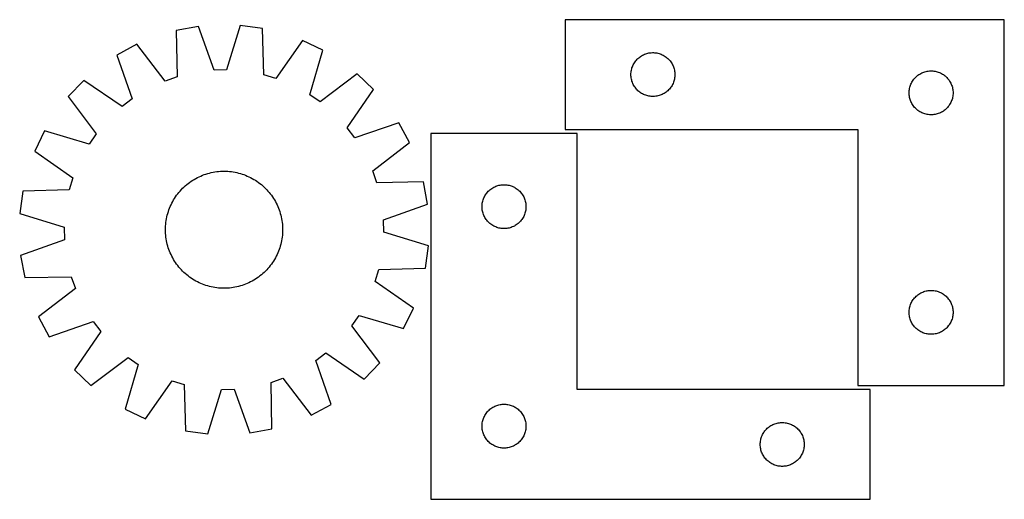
# Model space of a CAD drawing. Header units: millimetres. Extents: x 7 to 1491, y 8 to 336.
# Tile 1 of 2: x 7 to 679, y 8 to 336. Entities that reach past the tile are written whole.
import ezdxf

# ---------------------------------------------------------------- set-up
doc = ezdxf.new("R2010")
doc.units = ezdxf.units.MM
doc.layers.add('CUT', color=7, linetype='CONTINUOUS', true_color=0x000000)

msp = doc.modelspace()

# ---------------------------------------------------------------- linework, layer by layer
at = {"layer": 'CUT'}
for p, q in [((128.674674, 330.970374), (113.538275, 328.209945)), ((139.357013, 301.056124), (128.674674, 330.970374)), ((157.20577, 331.635504), (147.929028, 301.255958)), ((172.45436, 329.583424), (157.20577, 331.635504)), ((173.369857, 297.832257), (172.45436, 329.583424)), ((679.10287, 335.603551), (379.10287, 335.603551)), ((379.10287, 335.603551), (379.10287, 260.603551)), ((679.10287, 85.603551), (679.10287, 335.603551)), ((113.538275, 328.209945), (114.103365, 296.450609)), ((86.609127, 318.760775), (73.066576, 311.458046)), ((106.012647, 293.611656), (86.609127, 318.760775)), ((199.794581, 321.399407), (181.58408, 295.373413)), ((213.662725, 314.73569), (199.794581, 321.399407)), ((73.066576, 311.458046), (83.418183, 281.427745)), ((204.721764, 284.255631), (213.662725, 314.73569)), ((428.91377, 309.111832), (429.493973, 309.621758)), ((429.493973, 309.621758), (430.099656, 310.10114)), ((430.099656, 310.10114), (430.729214, 310.548706)), ((430.729214, 310.548706), (431.380978, 310.963271)), ((431.380978, 310.963271), (432.053219, 311.343733)), ((432.053219, 311.343733), (432.744154, 311.689085)), ((432.744154, 311.689085), (433.451952, 311.998411)), ((433.451952, 311.998411), (434.174735, 312.27089)), ((434.174735, 312.27089), (434.910586, 312.505799)), ((434.910586, 312.505799), (435.657554, 312.702517)), ((435.657554, 312.702517), (436.413659, 312.86052)), ((436.413659, 312.86052), (437.176895, 312.979391)), ((437.176895, 312.979391), (437.945238, 313.058814)), ((437.945238, 313.058814), (438.716652, 313.098578)), ((438.716652, 313.098578), (439.489089, 313.098578)), ((439.489089, 313.098578), (440.260502, 313.058814)), ((440.260502, 313.058814), (441.028846, 312.979391)), ((441.028846, 312.979391), (441.792082, 312.86052)), ((441.792082, 312.86052), (442.548186, 312.702517)), ((442.548186, 312.702517), (443.295155, 312.505799)), ((443.295155, 312.505799), (444.031006, 312.27089)), ((444.031006, 312.27089), (444.753789, 311.998411)), ((444.753789, 311.998411), (445.461586, 311.689085)), ((445.461586, 311.689085), (446.152521, 311.343733)), ((446.152521, 311.343733), (446.824762, 310.963271)), ((446.824762, 310.963271), (447.476526, 310.548706)), ((447.476526, 310.548706), (448.106085, 310.10114)), ((448.106085, 310.10114), (448.711768, 309.621758)), ((448.711768, 309.621758), (449.29197, 309.111832)), ((424.597454, 301.923618), (424.81334, 302.665274)), ((424.81334, 302.665274), (425.067118, 303.394832)), ((425.067118, 303.394832), (425.358117, 304.11036)), ((425.358117, 304.11036), (425.685564, 304.809958)), ((425.685564, 304.809958), (426.048592, 305.491772)), ((426.048592, 305.491772), (426.446237, 306.153994)), ((426.446237, 306.153994), (426.877445, 306.794868)), ((426.877445, 306.794868), (427.341073, 307.412693)), ((427.341073, 307.412693), (427.835891, 308.005833)), ((427.835891, 308.005833), (428.360587, 308.572714)), ((428.360587, 308.572714), (428.91377, 309.111832)), ((449.29197, 309.111832), (449.845153, 308.572714)), ((449.845153, 308.572714), (450.369849, 308.005833)), ((450.369849, 308.005833), (450.864667, 307.412693)), ((450.864667, 307.412693), (451.328295, 306.794868)), ((451.328295, 306.794868), (451.759504, 306.153994)), ((451.759504, 306.153994), (452.157149, 305.491772)), ((452.157149, 305.491772), (452.520177, 304.809958)), ((452.520177, 304.809958), (452.847624, 304.11036)), ((452.847624, 304.11036), (453.138623, 303.394832)), ((453.138623, 303.394832), (453.392401, 302.665274)), ((453.392401, 302.665274), (453.608286, 301.923618)), ((114.103365, 296.450609), (106.012647, 293.611656)), ((147.929028, 301.255958), (139.357013, 301.056124)), ((181.58408, 295.373413), (173.369857, 297.832257)), ((237.13582, 298.503634), (211.774129, 279.378797)), ((248.266007, 287.88057), (237.13582, 298.503634)), ((424.10287, 298.103551), (424.122759, 298.875733)), ((424.122759, 297.33137), (424.10287, 298.103551)), ((424.122759, 298.875733), (424.182372, 299.645866)), ((424.182372, 296.561236), (424.122759, 297.33137)), ((424.182372, 299.645866), (424.281552, 300.41191)), ((424.281552, 295.795193), (424.182372, 296.561236)), ((424.281552, 300.41191), (424.420035, 301.171832)), ((424.420035, 301.171832), (424.597454, 301.923618)), ((453.608286, 301.923618), (453.785706, 301.171832)), ((453.785706, 301.171832), (453.924189, 300.41191)), ((453.924189, 300.41191), (454.023368, 299.645866)), ((454.023368, 296.561236), (453.924189, 295.795193)), ((454.023368, 299.645866), (454.082982, 298.875733)), ((454.082982, 297.33137), (454.023368, 296.561236)), ((454.082982, 298.875733), (454.10287, 298.103551)), ((454.10287, 298.103551), (454.082982, 297.33137)), ((617.835891, 295.505833), (618.360587, 296.072714)), ((618.360587, 296.072714), (618.91377, 296.611832)), ((618.91377, 296.611832), (619.493973, 297.121758)), ((619.493973, 297.121758), (620.099656, 297.60114)), ((620.099656, 297.60114), (620.729214, 298.048706)), ((620.729214, 298.048706), (621.380978, 298.463271)), ((621.380978, 298.463271), (622.053219, 298.843733)), ((622.053219, 298.843733), (622.744154, 299.189085)), ((622.744154, 299.189085), (623.451952, 299.498411)), ((623.451952, 299.498411), (624.174735, 299.77089)), ((624.174735, 299.77089), (624.910586, 300.005799)), ((624.910586, 300.005799), (625.657554, 300.202517)), ((625.657554, 300.202517), (626.413659, 300.36052)), ((626.413659, 300.36052), (627.176895, 300.479391)), ((627.176895, 300.479391), (627.945238, 300.558814)), ((627.945238, 300.558814), (628.716652, 300.598578)), ((628.716652, 300.598578), (629.489089, 300.598578)), ((629.489089, 300.598578), (630.260502, 300.558814)), ((630.260502, 300.558814), (631.028846, 300.479391)), ((631.028846, 300.479391), (631.792082, 300.36052)), ((631.792082, 300.36052), (632.548186, 300.202517)), ((632.548186, 300.202517), (633.295155, 300.005799)), ((633.295155, 300.005799), (634.031006, 299.77089)), ((634.031006, 299.77089), (634.753789, 299.498411)), ((634.753789, 299.498411), (635.461586, 299.189085)), ((635.461586, 299.189085), (636.152521, 298.843733)), ((636.152521, 298.843733), (636.824762, 298.463271)), ((636.824762, 298.463271), (637.476526, 298.048706)), ((637.476526, 298.048706), (638.106085, 297.60114)), ((638.106085, 297.60114), (638.711768, 297.121758)), ((638.711768, 297.121758), (639.29197, 296.611832)), ((639.29197, 296.611832), (639.845153, 296.072714)), ((639.845153, 296.072714), (640.369849, 295.505833)), ((50.375388, 294.149787), (39.752324, 283.0196)), ((76.600737, 276.227571), (50.375388, 294.149787)), ((424.420035, 295.03527), (424.281552, 295.795193)), ((424.597454, 294.283484), (424.420035, 295.03527)), ((424.81334, 293.541829), (424.597454, 294.283484)), ((425.067118, 292.81227), (424.81334, 293.541829)), ((425.358117, 292.096743), (425.067118, 292.81227)), ((425.685564, 291.397144), (425.358117, 292.096743)), ((426.048592, 290.71533), (425.685564, 291.397144)), ((426.446237, 290.053108), (426.048592, 290.71533)), ((426.877445, 289.412235), (426.446237, 290.053108)), ((427.341073, 288.794409), (426.877445, 289.412235)), ((451.328295, 289.412235), (450.864667, 288.794409)), ((451.759504, 290.053108), (451.328295, 289.412235)), ((452.157149, 290.71533), (451.759504, 290.053108)), ((452.520177, 291.397144), (452.157149, 290.71533)), ((452.847624, 292.096743), (452.520177, 291.397144)), ((453.138623, 292.81227), (452.847624, 292.096743)), ((453.392401, 293.541829), (453.138623, 292.81227)), ((453.608286, 294.283484), (453.392401, 293.541829)), ((453.785706, 295.03527), (453.608286, 294.283484)), ((453.924189, 295.795193), (453.785706, 295.03527)), ((614.420035, 288.671832), (614.597454, 289.423618)), ((614.597454, 289.423618), (614.81334, 290.165274)), ((614.81334, 290.165274), (615.067118, 290.894832)), ((615.067118, 290.894832), (615.358117, 291.61036)), ((615.358117, 291.61036), (615.685564, 292.309958)), ((615.685564, 292.309958), (616.048592, 292.991772)), ((616.048592, 292.991772), (616.446237, 293.653994)), ((616.446237, 293.653994), (616.877445, 294.294868)), ((616.877445, 294.294868), (617.341073, 294.912693)), ((617.341073, 294.912693), (617.835891, 295.505833)), ((640.369849, 295.505833), (640.864667, 294.912693)), ((640.864667, 294.912693), (641.328295, 294.294868)), ((641.328295, 294.294868), (641.759504, 293.653994)), ((641.759504, 293.653994), (642.157149, 292.991772)), ((642.157149, 292.991772), (642.520177, 292.309958)), ((642.520177, 292.309958), (642.847624, 291.61036)), ((642.847624, 291.61036), (643.138623, 290.894832)), ((643.138623, 290.894832), (643.392401, 290.165274)), ((643.392401, 290.165274), (643.608286, 289.423618)), ((643.608286, 289.423618), (643.785706, 288.671832)), ((39.752324, 283.0196), (58.877161, 257.657909)), ((211.774129, 279.378797), (204.721764, 284.255631)), ((230.343791, 261.65522), (248.266007, 287.88057)), ((427.835891, 288.201269), (427.341073, 288.794409)), ((428.360587, 287.634389), (427.835891, 288.201269)), ((428.91377, 287.095271), (428.360587, 287.634389)), ((429.493973, 286.585345), (428.91377, 287.095271)), ((430.099656, 286.105963), (429.493973, 286.585345)), ((430.729214, 285.658396), (430.099656, 286.105963)), ((431.380978, 285.243832), (430.729214, 285.658396)), ((432.053219, 284.863369), (431.380978, 285.243832)), ((432.744154, 284.518017), (432.053219, 284.863369)), ((433.451952, 284.208692), (432.744154, 284.518017)), ((434.174735, 283.936213), (433.451952, 284.208692)), ((434.910586, 283.701303), (434.174735, 283.936213)), ((435.657554, 283.504586), (434.910586, 283.701303)), ((436.413659, 283.346582), (435.657554, 283.504586)), ((437.176895, 283.227711), (436.413659, 283.346582)), ((437.945238, 283.148288), (437.176895, 283.227711)), ((438.716652, 283.108524), (437.945238, 283.148288)), ((439.489089, 283.108524), (438.716652, 283.108524)), ((440.260502, 283.148288), (439.489089, 283.108524)), ((441.028846, 283.227711), (440.260502, 283.148288)), ((441.792082, 283.346582), (441.028846, 283.227711)), ((442.548186, 283.504586), (441.792082, 283.346582)), ((443.295155, 283.701303), (442.548186, 283.504586)), ((444.031006, 283.936213), (443.295155, 283.701303)), ((444.753789, 284.208692), (444.031006, 283.936213)), ((445.461586, 284.518017), (444.753789, 284.208692)), ((446.152521, 284.863369), (445.461586, 284.518017)), ((446.824762, 285.243832), (446.152521, 284.863369)), ((447.476526, 285.658396), (446.824762, 285.243832)), ((448.106085, 286.105963), (447.476526, 285.658396)), ((448.711768, 286.585345), (448.106085, 286.105963)), ((449.29197, 287.095271), (448.711768, 286.585345)), ((449.845153, 287.634389), (449.29197, 287.095271)), ((450.369849, 288.201269), (449.845153, 287.634389)), ((450.864667, 288.794409), (450.369849, 288.201269)), ((614.10287, 285.603551), (614.122759, 286.375733)), ((614.122759, 284.83137), (614.10287, 285.603551)), ((614.122759, 286.375733), (614.182372, 287.145866)), ((614.182372, 284.061236), (614.122759, 284.83137)), ((614.182372, 287.145866), (614.281552, 287.91191)), ((614.281552, 283.295193), (614.182372, 284.061236)), ((614.281552, 287.91191), (614.420035, 288.671832)), ((614.420035, 282.53527), (614.281552, 283.295193)), ((614.597454, 281.783484), (614.420035, 282.53527)), ((643.785706, 282.53527), (643.608286, 281.783484)), ((643.785706, 288.671832), (643.924189, 287.91191)), ((643.924189, 283.295193), (643.785706, 282.53527)), ((643.924189, 287.91191), (644.023368, 287.145866)), ((644.023368, 284.061236), (643.924189, 283.295193)), ((644.023368, 287.145866), (644.082982, 286.375733)), ((644.082982, 284.83137), (644.023368, 284.061236)), ((644.082982, 286.375733), (644.10287, 285.603551)), ((644.10287, 285.603551), (644.082982, 284.83137)), ((83.418183, 281.427745), (76.600737, 276.227571)), ((614.81334, 281.041829), (614.597454, 281.783484)), ((615.067118, 280.31227), (614.81334, 281.041829)), ((615.358117, 279.596743), (615.067118, 280.31227)), ((615.685564, 278.897144), (615.358117, 279.596743)), ((616.048592, 278.21533), (615.685564, 278.897144)), ((616.446237, 277.553108), (616.048592, 278.21533)), ((616.877445, 276.912235), (616.446237, 277.553108)), ((617.341073, 276.294409), (616.877445, 276.912235)), ((617.835891, 275.701269), (617.341073, 276.294409)), ((640.864667, 276.294409), (640.369849, 275.701269)), ((641.328295, 276.912235), (640.864667, 276.294409)), ((641.759504, 277.553108), (641.328295, 276.912235)), ((642.157149, 278.21533), (641.759504, 277.553108)), ((642.520177, 278.897144), (642.157149, 278.21533)), ((642.847624, 279.596743), (642.520177, 278.897144)), ((643.138623, 280.31227), (642.847624, 279.596743)), ((643.392401, 281.041829), (643.138623, 280.31227)), ((643.608286, 281.783484), (643.392401, 281.041829)), ((618.360587, 275.134389), (617.835891, 275.701269)), ((618.91377, 274.595271), (618.360587, 275.134389)), ((619.493973, 274.085345), (618.91377, 274.595271)), ((620.099656, 273.605963), (619.493973, 274.085345)), ((620.729214, 273.158396), (620.099656, 273.605963)), ((621.380978, 272.743832), (620.729214, 273.158396)), ((622.053219, 272.363369), (621.380978, 272.743832)), ((622.744154, 272.018017), (622.053219, 272.363369)), ((623.451952, 271.708692), (622.744154, 272.018017)), ((624.174735, 271.436213), (623.451952, 271.708692)), ((624.910586, 271.201303), (624.174735, 271.436213)), ((625.657554, 271.004586), (624.910586, 271.201303)), ((626.413659, 270.846582), (625.657554, 271.004586)), ((627.176895, 270.727711), (626.413659, 270.846582)), ((627.945238, 270.648288), (627.176895, 270.727711)), ((628.716652, 270.608524), (627.945238, 270.648288)), ((629.489089, 270.608524), (628.716652, 270.608524)), ((630.260502, 270.648288), (629.489089, 270.608524)), ((631.028846, 270.727711), (630.260502, 270.648288)), ((631.792082, 270.846582), (631.028846, 270.727711)), ((632.548186, 271.004586), (631.792082, 270.846582)), ((633.295155, 271.201303), (632.548186, 271.004586)), ((634.031006, 271.436213), (633.295155, 271.201303)), ((634.753789, 271.708692), (634.031006, 271.436213)), ((635.461586, 272.018017), (634.753789, 271.708692)), ((636.152521, 272.363369), (635.461586, 272.018017)), ((636.824762, 272.743832), (636.152521, 272.363369)), ((637.476526, 273.158396), (636.824762, 272.743832)), ((638.106085, 273.605963), (637.476526, 273.158396)), ((638.711768, 274.085345), (638.106085, 273.605963)), ((639.29197, 274.595271), (638.711768, 274.085345)), ((639.845153, 275.134389), (639.29197, 274.595271)), ((640.369849, 275.701269), (639.845153, 275.134389)), ((265.574266, 265.189382), (235.543965, 254.837775)), ((272.876995, 251.646831), (265.574266, 265.189382)), ((23.520268, 259.546505), (16.85655, 245.678361)), ((54.000327, 250.605544), (23.520268, 259.546505)), ((58.877161, 257.657909), (54.000327, 250.605544)), ((235.543965, 254.837775), (230.343791, 261.65522)), ((387.415009, 257.846221), (287.415009, 257.846221)), ((287.415009, 257.846221), (287.415009, 7.846221)), ((379.10287, 260.603551), (579.10287, 260.603551)), ((387.415009, 82.846221), (387.415009, 257.846221)), ((579.10287, 260.603551), (579.10287, 85.603551)), ((247.727876, 232.243311), (272.876995, 251.646831)), ((16.85655, 245.678361), (42.882545, 227.467859)), ((129.1641, 228.26727), (130.309487, 228.784083)), ((130.309487, 228.784083), (131.470542, 229.264663)), ((131.470542, 229.264663), (132.64612, 229.708536)), ((132.64612, 229.708536), (133.835061, 230.115264)), ((133.835061, 230.115264), (135.03619, 230.484446)), ((135.03619, 230.484446), (136.248323, 230.815718)), ((136.248323, 230.815718), (137.470263, 231.108752)), ((137.470263, 231.108752), (138.700805, 231.363259)), ((138.700805, 231.363259), (139.938733, 231.578989)), ((139.938733, 231.578989), (141.182827, 231.755727)), ((141.182827, 231.755727), (142.431859, 231.893301)), ((142.431859, 231.893301), (143.684596, 231.991574)), ((143.684596, 231.991574), (144.939801, 232.050449)), ((144.939801, 232.050449), (146.196237, 232.069868)), ((146.196237, 232.069868), (147.452662, 232.049811)), ((147.452662, 232.049811), (148.707837, 231.990299)), ((148.707837, 231.990299), (149.960524, 231.891391)), ((149.960524, 231.891391), (151.209486, 231.753184)), ((151.209486, 231.753184), (152.45349, 231.575814)), ((152.45349, 231.575814), (153.691309, 231.359456)), ((153.691309, 231.359456), (154.921722, 231.104324)), ((154.921722, 231.104324), (156.143513, 230.81067)), ((156.143513, 230.81067), (157.355478, 230.478784)), ((157.355478, 230.478784), (158.556419, 230.108992)), ((158.556419, 230.108992), (159.745153, 229.701661)), ((159.745153, 229.701661), (160.920506, 229.257191)), ((160.920506, 229.257191), (162.081317, 228.776022)), ((162.081317, 228.776022), (163.226442, 228.258629)), ((250.566829, 224.152593), (247.727876, 232.243311)), ((42.882545, 227.467859), (40.423701, 219.253637)), ((118.811603, 221.23556), (119.741227, 222.081021)), ((119.741227, 222.081021), (120.696949, 222.896866)), ((120.696949, 222.896866), (121.677826, 223.682288)), ((121.677826, 223.682288), (122.682889, 224.436512)), ((122.682889, 224.436512), (123.711148, 225.158795)), ((123.711148, 225.158795), (124.761586, 225.848422)), ((124.761586, 225.848422), (125.833168, 226.504714)), ((125.833168, 226.504714), (126.924835, 227.127024)), ((126.924835, 227.127024), (128.035511, 227.714736)), ((128.035511, 227.714736), (129.1641, 228.26727)), ((163.226442, 228.258629), (164.35475, 227.705522)), ((164.35475, 227.705522), (165.465128, 227.117246)), ((165.465128, 227.117246), (166.556479, 226.494383)), ((166.556479, 226.494383), (167.627728, 225.837547)), ((167.627728, 225.837547), (168.677816, 225.147387)), ((168.677816, 225.147387), (169.705708, 224.424583)), ((169.705708, 224.424583), (170.710389, 223.669849)), ((170.710389, 223.669849), (171.690867, 222.883929)), ((171.690867, 222.883929), (172.646175, 222.0676)), ((172.646175, 222.0676), (173.57537, 221.221666)), ((282.326165, 224.717683), (250.566829, 224.152593)), ((285.086594, 209.581284), (282.326165, 224.717683)), ((331.764091, 221.741081), (332.486874, 222.013559)), ((332.486874, 222.013559), (333.222725, 222.248469)), ((333.222725, 222.248469), (333.969693, 222.445187)), ((333.969693, 222.445187), (334.725798, 222.60319)), ((334.725798, 222.60319), (335.489034, 222.722061)), ((335.489034, 222.722061), (336.257377, 222.801484)), ((336.257377, 222.801484), (337.028791, 222.841248)), ((337.028791, 222.841248), (337.801228, 222.841248)), ((337.801228, 222.841248), (338.572641, 222.801484)), ((338.572641, 222.801484), (339.340985, 222.722061)), ((339.340985, 222.722061), (340.104221, 222.60319)), ((340.104221, 222.60319), (340.860325, 222.445187)), ((340.860325, 222.445187), (341.607294, 222.248469)), ((341.607294, 222.248469), (342.343145, 222.013559)), ((342.343145, 222.013559), (343.065928, 221.741081)), ((8.672533, 218.33814), (6.620453, 203.08955)), ((40.423701, 219.253637), (8.672533, 218.33814)), ((113.108571, 214.561596), (113.831375, 215.589488)), ((113.831375, 215.589488), (114.586109, 216.594168)), ((114.586109, 216.594168), (115.372029, 217.574647)), ((115.372029, 217.574647), (116.188358, 218.529955)), ((116.188358, 218.529955), (117.034291, 219.45915)), ((117.034291, 219.45915), (117.908994, 220.361315)), ((117.908994, 220.361315), (118.811603, 221.23556)), ((173.57537, 221.221666), (174.477535, 220.346964)), ((174.477535, 220.346964), (175.35178, 219.444355)), ((175.35178, 219.444355), (176.197242, 218.514731)), ((176.197242, 218.514731), (177.013086, 217.559009)), ((177.013086, 217.559009), (177.798508, 216.578132)), ((177.798508, 216.578132), (178.552732, 215.573068)), ((178.552732, 215.573068), (179.275015, 214.54481)), ((323.997703, 214.552628), (324.360731, 215.234442)), ((324.360731, 215.234442), (324.758376, 215.896664)), ((324.758376, 215.896664), (325.189584, 216.537538)), ((325.189584, 216.537538), (325.653212, 217.155363)), ((325.653212, 217.155363), (326.14803, 217.748503)), ((326.14803, 217.748503), (326.672726, 218.315383)), ((326.672726, 218.315383), (327.225909, 218.854502)), ((327.225909, 218.854502), (327.806112, 219.364428)), ((327.806112, 219.364428), (328.411795, 219.84381)), ((328.411795, 219.84381), (329.041353, 220.291376)), ((329.041353, 220.291376), (329.693117, 220.70594)), ((329.693117, 220.70594), (330.365358, 221.086403)), ((330.365358, 221.086403), (331.056293, 221.431755)), ((331.056293, 221.431755), (331.764091, 221.741081)), ((343.065928, 221.741081), (343.773725, 221.431755)), ((343.773725, 221.431755), (344.46466, 221.086403)), ((344.46466, 221.086403), (345.136901, 220.70594)), ((345.136901, 220.70594), (345.788665, 220.291376)), ((345.788665, 220.291376), (346.418223, 219.84381)), ((346.418223, 219.84381), (347.023907, 219.364428)), ((347.023907, 219.364428), (347.604109, 218.854502)), ((347.604109, 218.854502), (348.157292, 218.315383)), ((348.157292, 218.315383), (348.681988, 217.748503)), ((348.681988, 217.748503), (349.176806, 217.155363)), ((349.176806, 217.155363), (349.640434, 216.537538)), ((349.640434, 216.537538), (350.071643, 215.896664)), ((350.071643, 215.896664), (350.469288, 215.234442)), ((350.469288, 215.234442), (350.832315, 214.552628)), ((109.479935, 207.965097), (109.997329, 209.110222)), ((109.997329, 209.110222), (110.550436, 210.23853)), ((110.550436, 210.23853), (111.138712, 211.348908)), ((111.138712, 211.348908), (111.761575, 212.440259)), ((111.761575, 212.440259), (112.41841, 213.511508)), ((112.41841, 213.511508), (113.108571, 214.561596)), ((179.275015, 214.54481), (179.964642, 213.494372)), ((179.964642, 213.494372), (180.620934, 212.42279)), ((180.620934, 212.42279), (181.243244, 211.331123)), ((181.243244, 211.331123), (181.830956, 210.220446)), ((181.830956, 210.220446), (182.383491, 209.091858)), ((182.383491, 209.091858), (182.900303, 207.946471)), ((255.172344, 198.898945), (285.086594, 209.581284)), ((322.415009, 207.846221), (322.434898, 208.618402)), ((322.434898, 208.618402), (322.494511, 209.388536)), ((322.494511, 209.388536), (322.593691, 210.15458)), ((322.593691, 210.15458), (322.732174, 210.914502)), ((322.732174, 210.914502), (322.909593, 211.666288)), ((322.909593, 211.666288), (323.125479, 212.407944)), ((323.125479, 212.407944), (323.379257, 213.137502)), ((323.379257, 213.137502), (323.670256, 213.85303)), ((323.670256, 213.85303), (323.997703, 214.552628)), ((350.832315, 214.552628), (351.159763, 213.85303)), ((351.159763, 213.85303), (351.450762, 213.137502)), ((351.450762, 213.137502), (351.70454, 212.407944)), ((351.70454, 212.407944), (351.920425, 211.666288)), ((351.920425, 211.666288), (352.097845, 210.914502)), ((352.097845, 210.914502), (352.236328, 210.15458)), ((352.236328, 210.15458), (352.335507, 209.388536)), ((352.335507, 209.388536), (352.395121, 208.618402)), ((352.395121, 208.618402), (352.415009, 207.846221)), ((6.620453, 203.08955), (36.999999, 193.812808)), ((107.151633, 200.805502), (107.445287, 202.027293)), ((107.445287, 202.027293), (107.777174, 203.239258)), ((107.777174, 203.239258), (108.146965, 204.440199)), ((108.146965, 204.440199), (108.554297, 205.628933)), ((108.554297, 205.628933), (108.998766, 206.804286)), ((108.998766, 206.804286), (109.479935, 207.965097)), ((182.900303, 207.946471), (183.380883, 206.785415)), ((183.380883, 206.785415), (183.824756, 205.609837)), ((183.824756, 205.609837), (184.231484, 204.420897)), ((184.231484, 204.420897), (184.600666, 203.219768)), ((184.600666, 203.219768), (184.931938, 202.007635)), ((184.931938, 202.007635), (185.224972, 200.785695)), ((322.434898, 207.07404), (322.415009, 207.846221)), ((322.494511, 206.303906), (322.434898, 207.07404)), ((322.593691, 205.537862), (322.494511, 206.303906)), ((322.732174, 204.77794), (322.593691, 205.537862)), ((322.909593, 204.026154), (322.732174, 204.77794)), ((323.125479, 203.284499), (322.909593, 204.026154)), ((323.379257, 202.55494), (323.125479, 203.284499)), ((323.670256, 201.839412), (323.379257, 202.55494)), ((323.997703, 201.139814), (323.670256, 201.839412)), ((351.159763, 201.839412), (350.832315, 201.139814)), ((351.450762, 202.55494), (351.159763, 201.839412)), ((351.70454, 203.284499), (351.450762, 202.55494)), ((351.920425, 204.026154), (351.70454, 203.284499)), ((352.097845, 204.77794), (351.920425, 204.026154)), ((352.236328, 205.537862), (352.097845, 204.77794)), ((352.335507, 206.303906), (352.236328, 205.537862)), ((352.395121, 207.07404), (352.335507, 206.303906)), ((352.415009, 207.846221), (352.395121, 207.07404)), ((106.265658, 194.591617), (106.364567, 195.844304)), ((106.364567, 195.844304), (106.502774, 197.093266)), ((106.502774, 197.093266), (106.680144, 198.33727)), ((106.680144, 198.33727), (106.896502, 199.575089)), ((106.896502, 199.575089), (107.151633, 200.805502)), ((185.224972, 200.785695), (185.479479, 199.555153)), ((185.479479, 199.555153), (185.695209, 198.317224)), ((185.695209, 198.317224), (185.871948, 197.07313)), ((185.871948, 197.07313), (186.009521, 195.824098)), ((186.009521, 195.824098), (186.107794, 194.571362)), ((255.372178, 190.32693), (255.172344, 198.898945)), ((324.360731, 200.458), (323.997703, 201.139814)), ((324.758376, 199.795778), (324.360731, 200.458)), ((325.189584, 199.154905), (324.758376, 199.795778)), ((325.653212, 198.537079), (325.189584, 199.154905)), ((326.14803, 197.943939), (325.653212, 198.537079)), ((326.672726, 197.377059), (326.14803, 197.943939)), ((327.225909, 196.837941), (326.672726, 197.377059)), ((327.806112, 196.328014), (327.225909, 196.837941)), ((328.411795, 195.848632), (327.806112, 196.328014)), ((329.041353, 195.401066), (328.411795, 195.848632)), ((329.693117, 194.986502), (329.041353, 195.401066)), ((345.788665, 195.401066), (345.136901, 194.986502)), ((346.418223, 195.848632), (345.788665, 195.401066)), ((347.023907, 196.328014), (346.418223, 195.848632)), ((347.604109, 196.837941), (347.023907, 196.328014)), ((348.157292, 197.377059), (347.604109, 196.837941)), ((348.681988, 197.943939), (348.157292, 197.377059)), ((349.176806, 198.537079), (348.681988, 197.943939)), ((349.640434, 199.154905), (349.176806, 198.537079)), ((350.071643, 199.795778), (349.640434, 199.154905)), ((350.469288, 200.458), (350.071643, 199.795778)), ((350.832315, 201.139814), (350.469288, 200.458)), ((36.999999, 193.812808), (37.199834, 185.240793)), ((106.18609, 192.080017), (106.206147, 193.336442)), ((106.205509, 190.823581), (106.18609, 192.080017)), ((106.264384, 189.568376), (106.205509, 190.823581)), ((106.206147, 193.336442), (106.265658, 194.591617)), ((106.362657, 188.315639), (106.264384, 189.568376)), ((106.50023, 187.066607), (106.362657, 188.315639)), ((186.007611, 188.295434), (185.869404, 187.046472)), ((186.10652, 189.54812), (186.007611, 188.295434)), ((186.166031, 190.803296), (186.10652, 189.54812)), ((186.107794, 194.571362), (186.166669, 193.316156)), ((186.186088, 192.059721), (186.166031, 190.803296)), ((186.166669, 193.316156), (186.186088, 192.059721)), ((285.751724, 181.050188), (255.372178, 190.32693)), ((330.365358, 194.606039), (329.693117, 194.986502)), ((331.056293, 194.260687), (330.365358, 194.606039)), ((331.764091, 193.951362), (331.056293, 194.260687)), ((332.486874, 193.678883), (331.764091, 193.951362)), ((333.222725, 193.443973), (332.486874, 193.678883)), ((333.969693, 193.247255), (333.222725, 193.443973)), ((334.725798, 193.089252), (333.969693, 193.247255)), ((335.489034, 192.970381), (334.725798, 193.089252)), ((336.257377, 192.890958), (335.489034, 192.970381)), ((337.028791, 192.851194), (336.257377, 192.890958)), ((337.801228, 192.851194), (337.028791, 192.851194)), ((338.572641, 192.890958), (337.801228, 192.851194)), ((339.340985, 192.970381), (338.572641, 192.890958)), ((340.104221, 193.089252), (339.340985, 192.970381)), ((340.860325, 193.247255), (340.104221, 193.089252)), ((341.607294, 193.443973), (340.860325, 193.247255)), ((342.343145, 193.678883), (341.607294, 193.443973)), ((343.065928, 193.951362), (342.343145, 193.678883)), ((343.773725, 194.260687), (343.065928, 193.951362)), ((344.46466, 194.606039), (343.773725, 194.260687)), ((345.136901, 194.986502), (344.46466, 194.606039)), ((37.199834, 185.240793), (7.285584, 174.558454)), ((106.676969, 185.822513), (106.50023, 187.066607)), ((106.892699, 184.584584), (106.676969, 185.822513)), ((107.147206, 183.354043), (106.892699, 184.584584)), ((107.44024, 182.132103), (107.147206, 183.354043)), ((107.771512, 180.91997), (107.44024, 182.132103)), ((184.92689, 182.112445), (184.595004, 180.90048)), ((185.220544, 183.334236), (184.92689, 182.112445)), ((185.475676, 184.564648), (185.220544, 183.334236)), ((185.692034, 185.802468), (185.475676, 184.564648)), ((185.869404, 187.046472), (185.692034, 185.802468)), ((108.140694, 179.718841), (107.771512, 180.91997)), ((108.547422, 178.5299), (108.140694, 179.718841)), ((108.991295, 177.354322), (108.547422, 178.5299)), ((109.471875, 176.193267), (108.991295, 177.354322)), ((109.988687, 175.04788), (109.471875, 176.193267)), ((110.541222, 173.919291), (109.988687, 175.04788)), ((182.374849, 175.029516), (181.821742, 173.901208)), ((182.892243, 176.174641), (182.374849, 175.029516)), ((183.373411, 177.335452), (182.892243, 176.174641)), ((183.817881, 178.510805), (183.373411, 177.335452)), ((184.225212, 179.699538), (183.817881, 178.510805)), ((184.595004, 180.90048), (184.225212, 179.699538)), ((283.699644, 165.801598), (285.751724, 181.050188)), ((7.285584, 174.558454), (10.046013, 159.422055)), ((111.128934, 172.808615), (110.541222, 173.919291)), ((111.751243, 171.716947), (111.128934, 172.808615)), ((112.407536, 170.645366), (111.751243, 171.716947)), ((113.097163, 169.594927), (112.407536, 170.645366)), ((113.819445, 168.566669), (113.097163, 169.594927)), ((114.57367, 167.561606), (113.819445, 168.566669)), ((178.540803, 168.55025), (177.786069, 167.545569)), ((179.263607, 169.578141), (178.540803, 168.55025)), ((179.953767, 170.62823), (179.263607, 169.578141)), ((180.610603, 171.699478), (179.953767, 170.62823)), ((181.233466, 172.79083), (180.610603, 171.699478)), ((181.821742, 173.901208), (181.233466, 172.79083)), ((115.359092, 166.580729), (114.57367, 167.561606)), ((116.174936, 165.625007), (115.359092, 166.580729)), ((117.020398, 164.695383), (116.174936, 165.625007)), ((117.894643, 163.792774), (117.020398, 164.695383)), ((118.796808, 162.918071), (117.894643, 163.792774)), ((119.726003, 162.072138), (118.796808, 162.918071)), ((120.681311, 161.255809), (119.726003, 162.072138)), ((172.630951, 162.058716), (171.675229, 161.242872)), ((173.560575, 162.904178), (172.630951, 162.058716)), ((174.463184, 163.778423), (173.560575, 162.904178)), ((175.337886, 164.680588), (174.463184, 163.778423)), ((176.18382, 165.609783), (175.337886, 164.680588)), ((177.000149, 166.565091), (176.18382, 165.609783)), ((177.786069, 167.545569), (177.000149, 166.565091)), ((249.489633, 156.671878), (251.948477, 164.886101)), ((251.948477, 164.886101), (283.699644, 165.801598)), ((10.046013, 159.422055), (41.805349, 159.987145)), ((41.805349, 159.987145), (44.644302, 151.896427)), ((121.661789, 160.469889), (120.681311, 161.255809)), ((122.66647, 159.715155), (121.661789, 160.469889)), ((123.694361, 158.992351), (122.66647, 159.715155)), ((124.74445, 158.30219), (123.694361, 158.992351)), ((125.815698, 157.645354), (124.74445, 158.30219)), ((126.90705, 157.022491), (125.815698, 157.645354)), ((128.017428, 156.434216), (126.90705, 157.022491)), ((129.145736, 155.881109), (128.017428, 156.434216)), ((130.290861, 155.363715), (129.145736, 155.881109)), ((131.451672, 154.882546), (130.290861, 155.363715)), ((132.627025, 154.438077), (131.451672, 154.882546)), ((160.901635, 154.875075), (159.726057, 154.431202)), ((162.062691, 155.355655), (160.901635, 154.875075)), ((163.208078, 155.872467), (162.062691, 155.355655)), ((164.336667, 156.425002), (163.208078, 155.872467)), ((165.447343, 157.012714), (164.336667, 156.425002)), ((166.53901, 157.635023), (165.447343, 157.012714)), ((167.610592, 158.291315), (166.53901, 157.635023)), ((168.66103, 158.980943), (167.610592, 158.291315)), ((169.689289, 159.703225), (168.66103, 158.980943)), ((170.694352, 160.45745), (169.689289, 159.703225)), ((171.675229, 161.242872), (170.694352, 160.45745)), ((275.515627, 138.461376), (249.489633, 156.671878)), ((44.644302, 151.896427), (19.495183, 132.492907)), ((133.815758, 154.030745), (132.627025, 154.438077)), ((135.0167, 153.660954), (133.815758, 154.030745)), ((136.228665, 153.329067), (135.0167, 153.660954)), ((137.450456, 153.035413), (136.228665, 153.329067)), ((138.680869, 152.780282), (137.450456, 153.035413)), ((139.918688, 152.563924), (138.680869, 152.780282)), ((141.162692, 152.386554), (139.918688, 152.563924)), ((142.411654, 152.248346), (141.162692, 152.386554)), ((143.66434, 152.149438), (142.411654, 152.248346)), ((144.919516, 152.089926), (143.66434, 152.149438)), ((146.175941, 152.06987), (144.919516, 152.089926)), ((147.432376, 152.089289), (146.175941, 152.06987)), ((148.687582, 152.148164), (147.432376, 152.089289)), ((149.940319, 152.246437), (148.687582, 152.148164)), ((151.18935, 152.38401), (149.940319, 152.246437)), ((152.433444, 152.560749), (151.18935, 152.38401)), ((153.671373, 152.776479), (152.433444, 152.560749)), ((154.901915, 153.030986), (153.671373, 152.776479)), ((156.123855, 153.32402), (154.901915, 153.030986)), ((157.335988, 153.655291), (156.123855, 153.32402)), ((158.537117, 154.024474), (157.335988, 153.655291)), ((159.726057, 154.431202), (158.537117, 154.024474)), ((620.099656, 147.60114), (620.729214, 148.048706)), ((620.729214, 148.048706), (621.380978, 148.463271)), ((621.380978, 148.463271), (622.053219, 148.843733)), ((622.053219, 148.843733), (622.744154, 149.189085)), ((622.744154, 149.189085), (623.451952, 149.498411)), ((623.451952, 149.498411), (624.174735, 149.77089)), ((624.174735, 149.77089), (624.910586, 150.005799)), ((624.910586, 150.005799), (625.657554, 150.202517)), ((625.657554, 150.202517), (626.413659, 150.36052)), ((626.413659, 150.36052), (627.176895, 150.479391)), ((627.176895, 150.479391), (627.945238, 150.558814)), ((627.945238, 150.558814), (628.716652, 150.598578)), ((628.716652, 150.598578), (629.489089, 150.598578)), ((629.489089, 150.598578), (630.260502, 150.558814)), ((630.260502, 150.558814), (631.028846, 150.479391)), ((631.028846, 150.479391), (631.792082, 150.36052)), ((631.792082, 150.36052), (632.548186, 150.202517)), ((632.548186, 150.202517), (633.295155, 150.005799)), ((633.295155, 150.005799), (634.031006, 149.77089)), ((634.031006, 149.77089), (634.753789, 149.498411)), ((634.753789, 149.498411), (635.461586, 149.189085)), ((635.461586, 149.189085), (636.152521, 148.843733)), ((636.152521, 148.843733), (636.824762, 148.463271)), ((636.824762, 148.463271), (637.476526, 148.048706)), ((637.476526, 148.048706), (638.106085, 147.60114)), ((615.067118, 140.894832), (615.358117, 141.61036)), ((615.358117, 141.61036), (615.685564, 142.309958)), ((615.685564, 142.309958), (616.048592, 142.991772)), ((616.048592, 142.991772), (616.446237, 143.653994)), ((616.446237, 143.653994), (616.877445, 144.294868)), ((616.877445, 144.294868), (617.341073, 144.912693)), ((617.341073, 144.912693), (617.835891, 145.505833)), ((617.835891, 145.505833), (618.360587, 146.072714)), ((618.360587, 146.072714), (618.91377, 146.611832)), ((618.91377, 146.611832), (619.493973, 147.121758)), ((619.493973, 147.121758), (620.099656, 147.60114)), ((638.106085, 147.60114), (638.711768, 147.121758)), ((638.711768, 147.121758), (639.29197, 146.611832)), ((639.29197, 146.611832), (639.845153, 146.072714)), ((639.845153, 146.072714), (640.369849, 145.505833)), ((640.369849, 145.505833), (640.864667, 144.912693)), ((640.864667, 144.912693), (641.328295, 144.294868)), ((641.328295, 144.294868), (641.759504, 143.653994)), ((641.759504, 143.653994), (642.157149, 142.991772)), ((642.157149, 142.991772), (642.520177, 142.309958)), ((642.520177, 142.309958), (642.847624, 141.61036)), ((642.847624, 141.61036), (643.138623, 140.894832)), ((268.85191, 124.593233), (275.515627, 138.461376)), ((614.10287, 135.603551), (614.122759, 136.375733)), ((614.122759, 134.83137), (614.10287, 135.603551)), ((614.122759, 136.375733), (614.182372, 137.145866)), ((614.182372, 134.061236), (614.122759, 134.83137)), ((614.182372, 137.145866), (614.281552, 137.91191)), ((614.281552, 137.91191), (614.420035, 138.671832)), ((614.420035, 138.671832), (614.597454, 139.423618)), ((614.597454, 139.423618), (614.81334, 140.165274)), ((614.81334, 140.165274), (615.067118, 140.894832)), ((643.138623, 140.894832), (643.392401, 140.165274)), ((643.392401, 140.165274), (643.608286, 139.423618)), ((643.608286, 139.423618), (643.785706, 138.671832)), ((643.785706, 138.671832), (643.924189, 137.91191)), ((643.924189, 137.91191), (644.023368, 137.145866)), ((644.023368, 137.145866), (644.082982, 136.375733)), ((644.082982, 134.83137), (644.023368, 134.061236)), ((644.082982, 136.375733), (644.10287, 135.603551)), ((644.10287, 135.603551), (644.082982, 134.83137)), ((19.495183, 132.492907), (26.797912, 118.950355)), ((26.797912, 118.950355), (56.828213, 129.301963)), ((56.828213, 129.301963), (62.028387, 122.484517)), ((233.495017, 126.481828), (238.371851, 133.534194)), ((238.371851, 133.534194), (268.85191, 124.593233)), ((614.281552, 133.295193), (614.182372, 134.061236)), ((614.420035, 132.53527), (614.281552, 133.295193)), ((614.597454, 131.783484), (614.420035, 132.53527)), ((614.81334, 131.041829), (614.597454, 131.783484)), ((615.067118, 130.31227), (614.81334, 131.041829)), ((615.358117, 129.596743), (615.067118, 130.31227)), ((615.685564, 128.897144), (615.358117, 129.596743)), ((616.048592, 128.21533), (615.685564, 128.897144)), ((616.446237, 127.553108), (616.048592, 128.21533)), ((642.157149, 128.21533), (641.759504, 127.553108)), ((642.520177, 128.897144), (642.157149, 128.21533)), ((642.847624, 129.596743), (642.520177, 128.897144)), ((643.138623, 130.31227), (642.847624, 129.596743)), ((643.392401, 131.041829), (643.138623, 130.31227)), ((643.608286, 131.783484), (643.392401, 131.041829)), ((643.785706, 132.53527), (643.608286, 131.783484)), ((643.924189, 133.295193), (643.785706, 132.53527)), ((644.023368, 134.061236), (643.924189, 133.295193)), ((62.028387, 122.484517), (44.106171, 96.259168)), ((252.619854, 101.120138), (233.495017, 126.481828)), ((616.877445, 126.912235), (616.446237, 127.553108)), ((617.341073, 126.294409), (616.877445, 126.912235)), ((617.835891, 125.701269), (617.341073, 126.294409)), ((618.360587, 125.134389), (617.835891, 125.701269)), ((618.91377, 124.595271), (618.360587, 125.134389)), ((619.493973, 124.085345), (618.91377, 124.595271)), ((620.099656, 123.605963), (619.493973, 124.085345)), ((620.729214, 123.158396), (620.099656, 123.605963)), ((621.380978, 122.743832), (620.729214, 123.158396)), ((622.053219, 122.363369), (621.380978, 122.743832)), ((622.744154, 122.018017), (622.053219, 122.363369)), ((623.451952, 121.708692), (622.744154, 122.018017)), ((624.174735, 121.436213), (623.451952, 121.708692)), ((624.910586, 121.201303), (624.174735, 121.436213)), ((625.657554, 121.004586), (624.910586, 121.201303)), ((633.295155, 121.201303), (632.548186, 121.004586)), ((634.031006, 121.436213), (633.295155, 121.201303)), ((634.753789, 121.708692), (634.031006, 121.436213)), ((635.461586, 122.018017), (634.753789, 121.708692)), ((636.152521, 122.363369), (635.461586, 122.018017)), ((636.824762, 122.743832), (636.152521, 122.363369)), ((637.476526, 123.158396), (636.824762, 122.743832)), ((638.106085, 123.605963), (637.476526, 123.158396)), ((638.711768, 124.085345), (638.106085, 123.605963)), ((639.29197, 124.595271), (638.711768, 124.085345)), ((639.845153, 125.134389), (639.29197, 124.595271)), ((640.369849, 125.701269), (639.845153, 125.134389)), ((640.864667, 126.294409), (640.369849, 125.701269)), ((641.328295, 126.912235), (640.864667, 126.294409)), ((641.759504, 127.553108), (641.328295, 126.912235)), ((626.413659, 120.846582), (625.657554, 121.004586)), ((627.176895, 120.727711), (626.413659, 120.846582)), ((627.945238, 120.648288), (627.176895, 120.727711)), ((628.716652, 120.608524), (627.945238, 120.648288)), ((629.489089, 120.608524), (628.716652, 120.608524)), ((630.260502, 120.648288), (629.489089, 120.608524)), ((631.028846, 120.727711), (630.260502, 120.648288)), ((631.792082, 120.846582), (631.028846, 120.727711)), ((632.548186, 121.004586), (631.792082, 120.846582)), ((208.953995, 102.711993), (215.771441, 107.912167)), ((215.771441, 107.912167), (241.99679, 89.989951)), ((55.236358, 85.636104), (80.598048, 104.760941)), ((80.598048, 104.760941), (87.650414, 99.884107)), ((219.305602, 72.681692), (208.953995, 102.711993)), ((241.99679, 89.989951), (252.619854, 101.120138)), ((44.106171, 96.259168), (55.236358, 85.636104)), ((87.650414, 99.884107), (78.709453, 69.404048)), ((92.577597, 62.74033), (110.788098, 88.766325)), ((110.788098, 88.766325), (119.002321, 86.307481)), ((178.268813, 87.689129), (186.359531, 90.528082)), ((178.833903, 55.929793), (178.268813, 87.689129)), ((186.359531, 90.528082), (205.763051, 65.378963)), ((119.002321, 86.307481), (119.917818, 54.556313)), ((135.166408, 52.504233), (144.44315, 82.883779)), ((144.44315, 82.883779), (153.015165, 83.083614)), ((153.015165, 83.083614), (163.697504, 53.169364)), ((587.415009, 82.846221), (387.415009, 82.846221)), ((579.10287, 85.603551), (679.10287, 85.603551)), ((587.415009, 7.846221), (587.415009, 82.846221)), ((78.709453, 69.404048), (92.577597, 62.74033)), ((205.763051, 65.378963), (219.305602, 72.681692)), ((325.653212, 67.155363), (326.14803, 67.748503)), ((326.14803, 67.748503), (326.672726, 68.315383)), ((326.672726, 68.315383), (327.225909, 68.854502)), ((327.225909, 68.854502), (327.806112, 69.364428)), ((327.806112, 69.364428), (328.411795, 69.84381)), ((328.411795, 69.84381), (329.041353, 70.291376)), ((329.041353, 70.291376), (329.693117, 70.70594)), ((329.693117, 70.70594), (330.365358, 71.086403)), ((330.365358, 71.086403), (331.056293, 71.431755)), ((331.056293, 71.431755), (331.764091, 71.741081)), ((331.764091, 71.741081), (332.486874, 72.013559)), ((332.486874, 72.013559), (333.222725, 72.248469)), ((333.222725, 72.248469), (333.969693, 72.445187)), ((333.969693, 72.445187), (334.725798, 72.60319)), ((334.725798, 72.60319), (335.489034, 72.722061)), ((335.489034, 72.722061), (336.257377, 72.801484)), ((336.257377, 72.801484), (337.028791, 72.841248)), ((337.028791, 72.841248), (337.801228, 72.841248)), ((337.801228, 72.841248), (338.572641, 72.801484)), ((338.572641, 72.801484), (339.340985, 72.722061)), ((339.340985, 72.722061), (340.104221, 72.60319)), ((340.104221, 72.60319), (340.860325, 72.445187)), ((340.860325, 72.445187), (341.607294, 72.248469)), ((341.607294, 72.248469), (342.343145, 72.013559)), ((342.343145, 72.013559), (343.065928, 71.741081)), ((343.065928, 71.741081), (343.773725, 71.431755)), ((343.773725, 71.431755), (344.46466, 71.086403)), ((344.46466, 71.086403), (345.136901, 70.70594)), ((345.136901, 70.70594), (345.788665, 70.291376)), ((345.788665, 70.291376), (346.418223, 69.84381)), ((346.418223, 69.84381), (347.023907, 69.364428)), ((347.023907, 69.364428), (347.604109, 68.854502)), ((347.604109, 68.854502), (348.157292, 68.315383)), ((348.157292, 68.315383), (348.681988, 67.748503)), ((348.681988, 67.748503), (349.176806, 67.155363)), ((322.593691, 60.15458), (322.732174, 60.914502)), ((322.732174, 60.914502), (322.909593, 61.666288)), ((322.909593, 61.666288), (323.125479, 62.407944)), ((323.125479, 62.407944), (323.379257, 63.137502)), ((323.379257, 63.137502), (323.670256, 63.85303)), ((323.670256, 63.85303), (323.997703, 64.552628)), ((323.997703, 64.552628), (324.360731, 65.234442)), ((324.360731, 65.234442), (324.758376, 65.896664)), ((324.758376, 65.896664), (325.189584, 66.537538)), ((325.189584, 66.537538), (325.653212, 67.155363)), ((349.176806, 67.155363), (349.640434, 66.537538)), ((349.640434, 66.537538), (350.071643, 65.896664)), ((350.071643, 65.896664), (350.469288, 65.234442)), ((350.469288, 65.234442), (350.832315, 64.552628)), ((350.832315, 64.552628), (351.159763, 63.85303)), ((351.159763, 63.85303), (351.450762, 63.137502)), ((351.450762, 63.137502), (351.70454, 62.407944)), ((351.70454, 62.407944), (351.920425, 61.666288)), ((351.920425, 61.666288), (352.097845, 60.914502)), ((352.097845, 60.914502), (352.236328, 60.15458)), ((119.917818, 54.556313), (135.166408, 52.504233)), ((163.697504, 53.169364), (178.833903, 55.929793)), ((322.415009, 57.846221), (322.434898, 58.618402)), ((322.434898, 57.07404), (322.415009, 57.846221)), ((322.434898, 58.618402), (322.494511, 59.388536)), ((322.494511, 56.303906), (322.434898, 57.07404)), ((322.494511, 59.388536), (322.593691, 60.15458)), ((322.593691, 55.537862), (322.494511, 56.303906)), ((322.732174, 54.77794), (322.593691, 55.537862)), ((322.909593, 54.026154), (322.732174, 54.77794)), ((323.125479, 53.284499), (322.909593, 54.026154)), ((351.920425, 54.026154), (351.70454, 53.284499)), ((352.097845, 54.77794), (351.920425, 54.026154)), ((352.236328, 55.537862), (352.097845, 54.77794)), ((352.236328, 60.15458), (352.335507, 59.388536)), ((352.335507, 56.303906), (352.236328, 55.537862)), ((352.335507, 59.388536), (352.395121, 58.618402)), ((352.395121, 57.07404), (352.335507, 56.303906)), ((352.395121, 58.618402), (352.415009, 57.846221)), ((352.415009, 57.846221), (352.395121, 57.07404)), ((514.758376, 53.396664), (515.189584, 54.037538)), ((515.189584, 54.037538), (515.653212, 54.655363)), ((515.653212, 54.655363), (516.14803, 55.248503)), ((516.14803, 55.248503), (516.672726, 55.815383)), ((516.672726, 55.815383), (517.225909, 56.354502)), ((517.225909, 56.354502), (517.806112, 56.864428)), ((517.806112, 56.864428), (518.411795, 57.34381)), ((518.411795, 57.34381), (519.041353, 57.791376)), ((519.041353, 57.791376), (519.693117, 58.20594)), ((519.693117, 58.20594), (520.365358, 58.586403)), ((520.365358, 58.586403), (521.056293, 58.931755)), ((521.056293, 58.931755), (521.764091, 59.241081)), ((521.764091, 59.241081), (522.486874, 59.513559)), ((522.486874, 59.513559), (523.222725, 59.748469)), ((523.222725, 59.748469), (523.969693, 59.945187)), ((523.969693, 59.945187), (524.725798, 60.10319)), ((524.725798, 60.10319), (525.489034, 60.222061)), ((525.489034, 60.222061), (526.257377, 60.301484)), ((526.257377, 60.301484), (527.028791, 60.341248)), ((527.028791, 60.341248), (527.801228, 60.341248)), ((527.801228, 60.341248), (528.572641, 60.301484)), ((528.572641, 60.301484), (529.340985, 60.222061)), ((529.340985, 60.222061), (530.104221, 60.10319)), ((530.104221, 60.10319), (530.860325, 59.945187)), ((530.860325, 59.945187), (531.607294, 59.748469)), ((531.607294, 59.748469), (532.343145, 59.513559)), ((532.343145, 59.513559), (533.065928, 59.241081)), ((533.065928, 59.241081), (533.773725, 58.931755)), ((533.773725, 58.931755), (534.46466, 58.586403)), ((534.46466, 58.586403), (535.136901, 58.20594)), ((535.136901, 58.20594), (535.788665, 57.791376)), ((535.788665, 57.791376), (536.418223, 57.34381)), ((536.418223, 57.34381), (537.023907, 56.864428)), ((537.023907, 56.864428), (537.604109, 56.354502)), ((537.604109, 56.354502), (538.157292, 55.815383)), ((538.157292, 55.815383), (538.681988, 55.248503)), ((538.681988, 55.248503), (539.176806, 54.655363)), ((539.176806, 54.655363), (539.640434, 54.037538)), ((539.640434, 54.037538), (540.071643, 53.396664)), ((323.379257, 52.55494), (323.125479, 53.284499)), ((323.670256, 51.839412), (323.379257, 52.55494)), ((323.997703, 51.139814), (323.670256, 51.839412)), ((324.360731, 50.458), (323.997703, 51.139814)), ((324.758376, 49.795778), (324.360731, 50.458)), ((325.189584, 49.154905), (324.758376, 49.795778)), ((325.653212, 48.537079), (325.189584, 49.154905)), ((326.14803, 47.943939), (325.653212, 48.537079)), ((326.672726, 47.377059), (326.14803, 47.943939)), ((327.225909, 46.837941), (326.672726, 47.377059)), ((348.157292, 47.377059), (347.604109, 46.837941)), ((348.681988, 47.943939), (348.157292, 47.377059)), ((349.176806, 48.537079), (348.681988, 47.943939)), ((349.640434, 49.154905), (349.176806, 48.537079)), ((350.071643, 49.795778), (349.640434, 49.154905)), ((350.469288, 50.458), (350.071643, 49.795778)), ((350.832315, 51.139814), (350.469288, 50.458)), ((351.159763, 51.839412), (350.832315, 51.139814)), ((351.450762, 52.55494), (351.159763, 51.839412)), ((351.70454, 53.284499), (351.450762, 52.55494)), ((512.494511, 46.888536), (512.593691, 47.65458)), ((512.593691, 47.65458), (512.732174, 48.414502)), ((512.732174, 48.414502), (512.909593, 49.166288)), ((512.909593, 49.166288), (513.125479, 49.907944)), ((513.125479, 49.907944), (513.379257, 50.637502)), ((513.379257, 50.637502), (513.670256, 51.35303)), ((513.670256, 51.35303), (513.997703, 52.052628)), ((513.997703, 52.052628), (514.360731, 52.734442)), ((514.360731, 52.734442), (514.758376, 53.396664)), ((540.071643, 53.396664), (540.469288, 52.734442)), ((540.469288, 52.734442), (540.832315, 52.052628)), ((540.832315, 52.052628), (541.159763, 51.35303)), ((541.159763, 51.35303), (541.450762, 50.637502)), ((541.450762, 50.637502), (541.70454, 49.907944)), ((541.70454, 49.907944), (541.920425, 49.166288)), ((541.920425, 49.166288), (542.097845, 48.414502)), ((542.097845, 48.414502), (542.236328, 47.65458)), ((542.236328, 47.65458), (542.335507, 46.888536)), ((327.806112, 46.328014), (327.225909, 46.837941)), ((328.411795, 45.848632), (327.806112, 46.328014)), ((329.041353, 45.401066), (328.411795, 45.848632)), ((329.693117, 44.986502), (329.041353, 45.401066)), ((330.365358, 44.606039), (329.693117, 44.986502)), ((331.056293, 44.260687), (330.365358, 44.606039)), ((331.764091, 43.951362), (331.056293, 44.260687)), ((332.486874, 43.678883), (331.764091, 43.951362)), ((333.222725, 43.443973), (332.486874, 43.678883)), ((333.969693, 43.247255), (333.222725, 43.443973)), ((334.725798, 43.089252), (333.969693, 43.247255)), ((335.489034, 42.970381), (334.725798, 43.089252)), ((336.257377, 42.890958), (335.489034, 42.970381)), ((337.028791, 42.851194), (336.257377, 42.890958)), ((337.801228, 42.851194), (337.028791, 42.851194)), ((338.572641, 42.890958), (337.801228, 42.851194)), ((339.340985, 42.970381), (338.572641, 42.890958)), ((340.104221, 43.089252), (339.340985, 42.970381)), ((340.860325, 43.247255), (340.104221, 43.089252)), ((341.607294, 43.443973), (340.860325, 43.247255)), ((342.343145, 43.678883), (341.607294, 43.443973)), ((343.065928, 43.951362), (342.343145, 43.678883)), ((343.773725, 44.260687), (343.065928, 43.951362)), ((344.46466, 44.606039), (343.773725, 44.260687)), ((345.136901, 44.986502), (344.46466, 44.606039)), ((345.788665, 45.401066), (345.136901, 44.986502)), ((346.418223, 45.848632), (345.788665, 45.401066)), ((347.023907, 46.328014), (346.418223, 45.848632)), ((347.604109, 46.837941), (347.023907, 46.328014)), ((512.415009, 45.346221), (512.434898, 46.118402)), ((512.434898, 44.57404), (512.415009, 45.346221)), ((512.434898, 46.118402), (512.494511, 46.888536)), ((512.494511, 43.803906), (512.434898, 44.57404)), ((512.593691, 43.037862), (512.494511, 43.803906)), ((512.732174, 42.27794), (512.593691, 43.037862)), ((512.909593, 41.526154), (512.732174, 42.27794)), ((513.125479, 40.784499), (512.909593, 41.526154)), ((513.379257, 40.05494), (513.125479, 40.784499)), ((541.70454, 40.784499), (541.450762, 40.05494)), ((541.920425, 41.526154), (541.70454, 40.784499)), ((542.097845, 42.27794), (541.920425, 41.526154)), ((542.236328, 43.037862), (542.097845, 42.27794)), ((542.335507, 43.803906), (542.236328, 43.037862)), ((542.335507, 46.888536), (542.395121, 46.118402)), ((542.395121, 44.57404), (542.335507, 43.803906)), ((542.395121, 46.118402), (542.415009, 45.346221)), ((542.415009, 45.346221), (542.395121, 44.57404)), ((513.670256, 39.339412), (513.379257, 40.05494)), ((513.997703, 38.639814), (513.670256, 39.339412)), ((514.360731, 37.958), (513.997703, 38.639814)), ((514.758376, 37.295778), (514.360731, 37.958)), ((515.189584, 36.654905), (514.758376, 37.295778)), ((515.653212, 36.037079), (515.189584, 36.654905)), ((516.14803, 35.443939), (515.653212, 36.037079)), ((516.672726, 34.877059), (516.14803, 35.443939)), ((517.225909, 34.337941), (516.672726, 34.877059)), ((517.806112, 33.828014), (517.225909, 34.337941)), ((518.411795, 33.348632), (517.806112, 33.828014)), ((537.023907, 33.828014), (536.418223, 33.348632)), ((537.604109, 34.337941), (537.023907, 33.828014)), ((538.157292, 34.877059), (537.604109, 34.337941)), ((538.681988, 35.443939), (538.157292, 34.877059)), ((539.176806, 36.037079), (538.681988, 35.443939)), ((539.640434, 36.654905), (539.176806, 36.037079)), ((540.071643, 37.295778), (539.640434, 36.654905)), ((540.469288, 37.958), (540.071643, 37.295778)), ((540.832315, 38.639814), (540.469288, 37.958)), ((541.159763, 39.339412), (540.832315, 38.639814)), ((541.450762, 40.05494), (541.159763, 39.339412)), ((519.041353, 32.901066), (518.411795, 33.348632)), ((519.693117, 32.486502), (519.041353, 32.901066)), ((520.365358, 32.106039), (519.693117, 32.486502)), ((521.056293, 31.760687), (520.365358, 32.106039)), ((521.764091, 31.451362), (521.056293, 31.760687)), ((522.486874, 31.178883), (521.764091, 31.451362)), ((523.222725, 30.943973), (522.486874, 31.178883)), ((523.969693, 30.747255), (523.222725, 30.943973)), ((524.725798, 30.589252), (523.969693, 30.747255)), ((525.489034, 30.470381), (524.725798, 30.589252)), ((526.257377, 30.390958), (525.489034, 30.470381)), ((527.028791, 30.351194), (526.257377, 30.390958)), ((527.801228, 30.351194), (527.028791, 30.351194)), ((528.572641, 30.390958), (527.801228, 30.351194)), ((529.340985, 30.470381), (528.572641, 30.390958)), ((530.104221, 30.589252), (529.340985, 30.470381)), ((530.860325, 30.747255), (530.104221, 30.589252)), ((531.607294, 30.943973), (530.860325, 30.747255)), ((532.343145, 31.178883), (531.607294, 30.943973)), ((533.065928, 31.451362), (532.343145, 31.178883)), ((533.773725, 31.760687), (533.065928, 31.451362)), ((534.46466, 32.106039), (533.773725, 31.760687)), ((535.136901, 32.486502), (534.46466, 32.106039)), ((535.788665, 32.901066), (535.136901, 32.486502)), ((536.418223, 33.348632), (535.788665, 32.901066)), ((287.415009, 7.846221), (587.415009, 7.846221))]:
    msp.add_line(p, q, dxfattribs=at)

doc.saveas('drawing.dxf')
